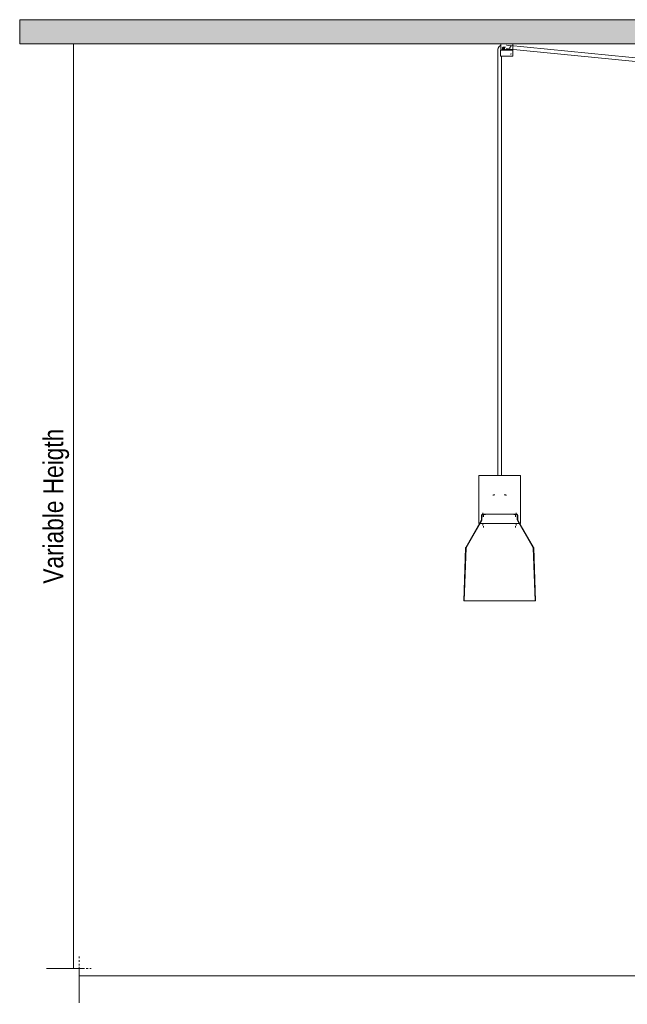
# Model space of a CAD drawing. Header units: millimetres. Extents: x 5395 to 9995, y 397 to 7363.
# Tile 1 of 5: x 5395 to 6409, y 397 to 2041. Entities that reach past the tile are written whole.
import ezdxf

# ---------------------------------------------------------------- set-up
doc = ezdxf.new("R2010")
doc.units = ezdxf.units.MM
doc.linetypes.add('Dash', pattern=[6, 3, -3])
doc.layers.add('A-ANNO-DIMS', color=7, linetype='Dash', lineweight=9, true_color=0xd2d2d2)
for name, color, linetype, lineweight in [('A-ANNO-DIMS-15', 7, 'Continuous', 9), ('A-CLNG', 7, 'Continuous', 9), ('E-LITE-EQPM', 7, 'Continuous', 20)]:
    doc.layers.add(name, color=color, linetype=linetype, lineweight=lineweight)
doc.styles.add('Arial Narrow', font='ARIALN.TTF', dxfattribs={"height": 33})
doc.dimstyles.new('FARO_-_2_2mm_Arial_Narrow_mm_Inch_Left', dxfattribs={"dimscale": 304.8, "dimtxt": 33.773222, "dimasz": 0, "dimexe": 0.147638, "dimexo": 0.0625, "dimgap": 0.024606, "dimtad": 1, "dimdec": 0, "dimzin": 0, "dimdsep": 46, "dimtxsty": 'Arial Narrow', "dimblk1": 'NONE', "dimblk2": 'NONE', "dimsah": 1, "dimcen": 0.09, "dimadec": 0, "dimazin": 0, "dimtfac": 1, "dimtdec": 4, "dimtix": 1, "dimtmove": 0, "dimatfit": 3, "dimfxl": 0.049213, "dimfxlon": 1, "dimtvp": 1, "dimtolj": 1, "dimtzin": 0, "dimarcsym": 2})

# ---------------------------------------------------------------- blocks, each defined once
blk = doc.blocks.new('68591-3L_ 68592-3L KOMBO120 - 64314-54-3L CONGA Black_White pendant lamp ø450-3L-760899-Alzado_PDF')
at = {"layer": 'E-LITE-EQPM', "lineweight": 9}
for p, q in [((6192.9, 1989.5), (6192.9, 1983.8)), ((6197.4, 1989.3), (6197.4, 1979.8)), ((6197.7, 2000), (6197.7, 1990)), ((6197.8, 1992.7), (6197.8, 1990)), ((6212.9, 1990), (6197.8, 1990)), ((6200.1, 1989.8), (6200.1, 1989.8)), ((6200.6, 1993.3), (6201.9, 1994.4)), ((6201.1, 1991.5), (6200.6, 1993.3)), ((6200.6, 1993.3), (6201.5, 1993.3)), ((6200.8, 1990), (6200.8, 1989.7)), ((6201.9, 1991.5), (6201.1, 1991.5)), ((6202.3, 1994), (6201.5, 1993.3)), ((6201.5, 1993.3), (6202, 1991.5)), ((6202.2, 1989.8), (6201.5, 1989.8)), ((6205.7, 1994.8), (6201.9, 1994.8)), ((6201.9, 1994.4), (6203.1, 1993.3)), ((6202.5, 1991.5), (6201.9, 1991.5)), ((6201.9, 1990.8), (6205.7, 1990.8)), ((6203.1, 1993.3), (6202.6, 1991.5)), ((6203.5, 1991.5), (6203.6, 1991.7)), ((6205.1, 1989.8), (6204.7, 1989.8)), ((6211.1, 1997.6), (6207.3, 1997.9)), ((6207.4, 1992), (6470.8, 1966.2)), ((6471.4, 1972.2), (6208, 1997.9)), ((6209.9, 1989.7), (6209.9, 1990)), ((6214.2, 1989.8), (6212.3, 1989.8)), ((6212.9, 1990), (6212.9, 1992.7)), ((6215.5, 1989.8), (6214.2, 1989.8)), ((6214.6, 1990), (6214.6, 1989.7)), ((6217.7, 1990), (6214.6, 1990)), ((6217.7, 1990), (6217.7, 2000)), ((6217.7, 1991), (6217.7, 1990)), ((6217.7, 1990), (6217.7, 1990)), ((6218, 1979.8), (6218, 1989.3)), ((6192.9, 1983.8), (6192.9, 1280)), ((6197.5, 1979.8), (6216.4, 1979.8)), ((6198.9, 1280), (6198.9, 1979.8)), ((6213.6, 1983.2), (6215.5, 1983.8)), ((6216.4, 1979.8), (6218, 1979.8)), ((6160.9, 1279.1), (6160.9, 1200)), ((6230.9, 1200), (6230.9, 1279.1)), ((6168.1, 1217.5), (6168.1, 1215.5)), ((6223.6, 1215.5), (6223.6, 1217.5)), ((6165.2, 1205), (6139.2, 1160)), ((6165.9, 1204.6), (6139.8, 1159.3)), ((6160.9, 1200), (6199.3, 1200)), ((6165.8, 1213.6), (6165.5, 1206.1)), ((6166.6, 1213.6), (6166.3, 1206.1)), ((6169.2, 1213.9), (6169.2, 1211)), ((6199.3, 1200), (6230.7, 1200)), ((6222.6, 1211), (6222.6, 1213.9)), ((6225.4, 1206.1), (6225.2, 1213.6)), ((6252, 1159.3), (6225.8, 1204.6)), ((6226.2, 1206.1), (6226, 1213.6)), ((6252.5, 1160), (6226.5, 1205)), ((6168.1, 1198.7), (6168.1, 1196.7)), ((6169.2, 1195.1), (6169.2, 1193.1)), ((6222.6, 1193), (6222.6, 1195.1)), ((6223.7, 1196.7), (6223.7, 1198.7)), ((6139, 1159.1), (6135.9, 1070.5)), ((6139.8, 1159.3), (6136.7, 1070.5)), ((6140.2, 1159.3), (6139.9, 1159.3)), ((6139.9, 1159.3), (6140.2, 1159.3)), ((6251.7, 1159.3), (6251.8, 1159.3)), ((6251.8, 1159.3), (6251.7, 1159.3)), ((6255.1, 1070.5), (6252, 1159.3)), ((6255.9, 1070.5), (6252.8, 1159.1)), ((6136, 1070.5), (6246.1, 1070.5)), ((6246.1, 1070.5), (6255.6, 1070.5))]:
    blk.add_line(p, q, dxfattribs=at)
at = {"layer": 'E-LITE-EQPM', "lineweight": 9, "flags": 128}
for points in [[(6198, 1997.9), (6197.7, 1997.8), (6197.4, 1997.6), (6197.1, 1997.5), (6196.8, 1997.3), (6196.6, 1997.1), (6196.3, 1996.9), (6196, 1996.6), (6195.8, 1996.4), (6195.5, 1996.2), (6195.3, 1995.9), (6195.1, 1995.7), (6194.8, 1995.4), (6194.6, 1995.1), (6194.5, 1994.9), (6194.3, 1994.6), (6194.1, 1994.3), (6193.9, 1994), (6193.8, 1993.7), (6193.7, 1993.4), (6193.5, 1993), (6193.4, 1992.7), (6193.3, 1992.4), (6193.2, 1992.1), (6193.1, 1991.7), (6193.1, 1991.4), (6193, 1991.1), (6193, 1990.7), (6192.9, 1990.4), (6192.9, 1990), (6192.9, 1989.7), (6192.9, 1989.5)], [(6197.4, 1989.3), (6197.4, 1989.3), (6197.4, 1989.3), (6197.4, 1989.3), (6197.5, 1989.3), (6197.5, 1989.4), (6197.5, 1989.4), (6197.5, 1989.4), (6197.5, 1989.4), (6197.5, 1989.4), (6197.5, 1989.5), (6197.5, 1989.5), (6197.5, 1989.5), (6197.5, 1989.5), (6197.5, 1989.5), (6197.5, 1989.6), (6197.5, 1989.6), (6197.6, 1989.6), (6197.6, 1989.6), (6197.6, 1989.6), (6197.6, 1989.6), (6197.6, 1989.6), (6197.6, 1989.7), (6197.6, 1989.7), (6197.7, 1989.7), (6197.7, 1989.7), (6197.7, 1989.7), (6197.7, 1989.7), (6197.7, 1989.7), (6197.7, 1989.7), (6197.8, 1989.7), (6197.8, 1989.7), (6197.8, 1989.8), (6197.8, 1989.8), (6197.8, 1989.8), (6197.9, 1989.8), (6197.9, 1989.8), (6197.9, 1989.8), (6197.9, 1989.8), (6197.9, 1989.8), (6198, 1989.8)], [(6215.9, 1989.8), (6215.7, 1989.8), (6215.5, 1989.8), (6215.2, 1989.8), (6215, 1989.8), (6214.7, 1989.8), (6214.4, 1989.8), (6214.1, 1989.8), (6213.8, 1989.8), (6213.5, 1989.8), (6213.2, 1989.8), (6212.9, 1989.8), (6212.5, 1989.8), (6212.2, 1989.8), (6211.8, 1989.8), (6211.5, 1989.8), (6211.1, 1989.8), (6210.7, 1989.8), (6210.4, 1989.8), (6210, 1989.8), (6209.6, 1989.8), (6209.2, 1989.8), (6208.8, 1989.8), (6208.4, 1989.8), (6208, 1989.8), (6207.7, 1989.8), (6207.3, 1989.8), (6206.9, 1989.8), (6206.5, 1989.8), (6206.1, 1989.8), (6205.7, 1989.8), (6205.3, 1989.8), (6205, 1989.8), (6204.6, 1989.8), (6204.2, 1989.8), (6203.9, 1989.8), (6203.5, 1989.8), (6203.1, 1989.8), (6202.8, 1989.8), (6202.5, 1989.8), (6202.1, 1989.8), (6201.8, 1989.8), (6201.5, 1989.8), (6201.2, 1989.8), (6200.9, 1989.8), (6200.7, 1989.8), (6200.4, 1989.8), (6200.1, 1989.8), (6199.9, 1989.8), (6199.7, 1989.8), (6199.5, 1989.8), (6199.3, 1989.8), (6199.1, 1989.8), (6198.9, 1989.8), (6198.7, 1989.8), (6198.6, 1989.8), (6198.5, 1989.8), (6198.3, 1989.8), (6198.2, 1989.8), (6198.2, 1989.8), (6198.1, 1989.8), (6198, 1989.8), (6198, 1989.8), (6198, 1989.8), (6198, 1989.8)], [(6198, 1989.8), (6198, 1989.8), (6198, 1989.8), (6198, 1989.8), (6198.1, 1989.8), (6198.1, 1989.8), (6198.2, 1989.8), (6198.3, 1989.8), (6198.4, 1989.8), (6198.6, 1989.8), (6198.7, 1989.8), (6198.9, 1989.8), (6199.1, 1989.8), (6199.2, 1989.8), (6199.4, 1989.8), (6199.5, 1989.8)], [(6198.9, 1989.6), (6198.9, 1989.8), (6198.9, 1989.9), (6198.9, 1990)], [(6199.5, 1989.8), (6199.8, 1989.8), (6200, 1989.8), (6200.2, 1989.8)], [(6207, 1991.9), (6208.9, 1991.8), (6210.4, 1991.6)], [(6214.6, 1989.8), (6214.8, 1989.8), (6215.1, 1989.8), (6215.3, 1989.8)], [(6215.6, 1989.8), (6215.8, 1989.8), (6216, 1989.8), (6216.2, 1989.8), (6216.4, 1989.8), (6216.6, 1989.8), (6216.7, 1989.8), (6216.9, 1989.8), (6217, 1989.8), (6217.1, 1989.8), (6217.2, 1989.8), (6217.3, 1989.8), (6217.4, 1989.8), (6217.5, 1989.8), (6217.5, 1989.8), (6217.5, 1989.8), (6217.5, 1989.8)], [(6217.5, 1989.8), (6217.5, 1989.8), (6217.5, 1989.8), (6217.5, 1989.8), (6217.4, 1989.8), (6217.3, 1989.8), (6217.2, 1989.8), (6217.1, 1989.8), (6217, 1989.8), (6216.9, 1989.8), (6216.8, 1989.8), (6216.6, 1989.8), (6216.4, 1989.8), (6216.2, 1989.8), (6216, 1989.8), (6215.9, 1989.8)], [(6217.5, 1989.8), (6217.5, 1989.8), (6217.6, 1989.8), (6217.6, 1989.8), (6217.6, 1989.8), (6217.6, 1989.8), (6217.6, 1989.8), (6217.7, 1989.8), (6217.7, 1989.7), (6217.7, 1989.7), (6217.7, 1989.7), (6217.7, 1989.7), (6217.8, 1989.7), (6217.8, 1989.7), (6217.8, 1989.7), (6217.8, 1989.7), (6217.8, 1989.7), (6217.8, 1989.7), (6217.9, 1989.6), (6217.9, 1989.6), (6217.9, 1989.6), (6217.9, 1989.6), (6217.9, 1989.6), (6217.9, 1989.6), (6217.9, 1989.6), (6218, 1989.5), (6218, 1989.5), (6218, 1989.5), (6218, 1989.5), (6218, 1989.5), (6218, 1989.5), (6218, 1989.4), (6218, 1989.4), (6218, 1989.4), (6218, 1989.4), (6218, 1989.4), (6218, 1989.3), (6218, 1989.3), (6218, 1989.3), (6218, 1989.3), (6218, 1989.3)], [(6160.9, 1279.1), (6160.9, 1279.1), (6160.9, 1279.1), (6160.9, 1279.2), (6160.9, 1279.2), (6160.9, 1279.2), (6160.9, 1279.3), (6160.9, 1279.3), (6160.9, 1279.4), (6161, 1279.4), (6161, 1279.4), (6161, 1279.5), (6161, 1279.5), (6161, 1279.5), (6161, 1279.6), (6161.1, 1279.6), (6161.1, 1279.6), (6161.1, 1279.6), (6161.1, 1279.7), (6161.2, 1279.7), (6161.2, 1279.7), (6161.2, 1279.8), (6161.2, 1279.8), (6161.3, 1279.8), (6161.3, 1279.8), (6161.3, 1279.8), (6161.4, 1279.9), (6161.4, 1279.9), (6161.4, 1279.9), (6161.5, 1279.9), (6161.5, 1279.9), (6161.5, 1279.9), (6161.6, 1280), (6161.6, 1280), (6161.6, 1280), (6161.7, 1280), (6161.7, 1280), (6161.8, 1280), (6161.8, 1280), (6161.8, 1280), (6161.8, 1280)], [(6199.2, 1280), (6197.8, 1280), (6196.4, 1280), (6195.1, 1280), (6193.7, 1280), (6192.4, 1280), (6191, 1280), (6189.7, 1280), (6188.3, 1280), (6187, 1280), (6185.7, 1280), (6184.4, 1280), (6183.1, 1280), (6181.9, 1280), (6180.7, 1280), (6179.5, 1280), (6178.3, 1280), (6177.1, 1280), (6176, 1280), (6174.9, 1280), (6173.9, 1280), (6172.8, 1280), (6171.9, 1280), (6170.9, 1280), (6170, 1280), (6169.1, 1280), (6168.3, 1280), (6167.5, 1280), (6166.8, 1280), (6166.1, 1280), (6165.5, 1280), (6164.9, 1280), (6164.4, 1280), (6163.9, 1280), (6163.4, 1280), (6163, 1280), (6162.7, 1280), (6162.4, 1280), (6162.2, 1280), (6162, 1280), (6161.9, 1280), (6161.9, 1280), (6161.8, 1280)], [(6161.8, 1280), (6161.9, 1280), (6161.9, 1280), (6162.1, 1280), (6162.3, 1280), (6162.5, 1280), (6162.8, 1280), (6163.2, 1280), (6163.6, 1280), (6164, 1280), (6164.5, 1280), (6165.1, 1280), (6165.7, 1280), (6166.3, 1280), (6167, 1280), (6167.8, 1280), (6168.6, 1280), (6169.4, 1280), (6170.3, 1280), (6171.2, 1280), (6172.2, 1280), (6173.2, 1280), (6174.2, 1280), (6175.3, 1280), (6176.4, 1280), (6177.5, 1280), (6178.7, 1280), (6179.8, 1280), (6181.1, 1280), (6182.3, 1280), (6183.6, 1280), (6184.8, 1280), (6186.1, 1280), (6187.4, 1280), (6188.8, 1280), (6190.1, 1280), (6191, 1280)], [(6229.9, 1280), (6229.9, 1280), (6229.8, 1280), (6229.7, 1280), (6229.5, 1280), (6229.3, 1280), (6229, 1280), (6228.6, 1280), (6228.2, 1280), (6227.8, 1280), (6227.3, 1280), (6226.7, 1280), (6226.1, 1280), (6225.4, 1280), (6224.7, 1280), (6224, 1280), (6223.2, 1280), (6222.4, 1280), (6221.5, 1280), (6220.6, 1280), (6219.6, 1280), (6218.6, 1280), (6217.6, 1280), (6216.5, 1280), (6215.4, 1280), (6214.3, 1280), (6213.1, 1280), (6211.9, 1280), (6210.7, 1280), (6209.5, 1280), (6208.2, 1280), (6207, 1280), (6205.7, 1280), (6204.3, 1280), (6203, 1280), (6201.7, 1280), (6200.3, 1280), (6199.2, 1280)], [(6200.8, 1280), (6202.1, 1280), (6203.4, 1280), (6204.8, 1280), (6206.1, 1280), (6207.4, 1280), (6208.6, 1280), (6209.9, 1280), (6211.1, 1280), (6212.3, 1280), (6213.5, 1280), (6214.7, 1280), (6215.8, 1280), (6216.9, 1280), (6217.9, 1280), (6218.9, 1280), (6219.9, 1280), (6220.9, 1280), (6221.8, 1280), (6222.6, 1280), (6223.5, 1280), (6224.2, 1280), (6225, 1280), (6225.7, 1280), (6226.3, 1280), (6226.9, 1280), (6227.4, 1280), (6227.9, 1280), (6228.4, 1280), (6228.7, 1280), (6229.1, 1280), (6229.4, 1280), (6229.6, 1280), (6229.7, 1280), (6229.9, 1280), (6229.9, 1280), (6229.9, 1280)], [(6229.9, 1280), (6230, 1280), (6230, 1280), (6230.1, 1280), (6230.1, 1280), (6230.1, 1280), (6230.2, 1280), (6230.2, 1280), (6230.2, 1280), (6230.3, 1279.9), (6230.3, 1279.9), (6230.3, 1279.9), (6230.4, 1279.9), (6230.4, 1279.9), (6230.4, 1279.9), (6230.5, 1279.8), (6230.5, 1279.8), (6230.5, 1279.8), (6230.6, 1279.8), (6230.6, 1279.7), (6230.6, 1279.7), (6230.7, 1279.7), (6230.7, 1279.7), (6230.7, 1279.6), (6230.7, 1279.6), (6230.7, 1279.6), (6230.8, 1279.5), (6230.8, 1279.5), (6230.8, 1279.5), (6230.8, 1279.4), (6230.8, 1279.4), (6230.8, 1279.4), (6230.9, 1279.3), (6230.9, 1279.3), (6230.9, 1279.3), (6230.9, 1279.2), (6230.9, 1279.2), (6230.9, 1279.1), (6230.9, 1279.1), (6230.9, 1279.1), (6230.9, 1279.1)], [(6184.4, 1247.1), (6184.7, 1247.2), (6185.1, 1247.3), (6185.4, 1247.3), (6185.8, 1247.4), (6186.1, 1247.4), (6186.5, 1247.4), (6186.8, 1247.5)], [(6188, 1247.5), (6187.9, 1247.5), (6187.7, 1247.5), (6187.6, 1247.5), (6187.4, 1247.5), (6187.3, 1247.5), (6187.2, 1247.5), (6187.1, 1247.5), (6187.1, 1247.5), (6187, 1247.5), (6187, 1247.5), (6186.9, 1247.5), (6186.9, 1247.5)], [(6186.9, 1247.5), (6186.9, 1247.5), (6187, 1247.5), (6187, 1247.5), (6187.1, 1247.5)], [(6204.9, 1247.5), (6204.8, 1247.5), (6204.8, 1247.5), (6204.8, 1247.5), (6204.7, 1247.5), (6204.6, 1247.5), (6204.5, 1247.5), (6204.4, 1247.5), (6204.3, 1247.5), (6204.2, 1247.5), (6204, 1247.5), (6203.9, 1247.5), (6203.7, 1247.5), (6203.6, 1247.5)], [(6204.7, 1247.5), (6204.8, 1247.5), (6204.8, 1247.5), (6204.9, 1247.5), (6204.9, 1247.5)], [(6205.2, 1247.5), (6205.6, 1247.4), (6205.9, 1247.4), (6206.3, 1247.3), (6206.6, 1247.3), (6207, 1247.2), (6207.3, 1247.1)], [(6165.2, 1205), (6165.3, 1205.1), (6165.3, 1205.2), (6165.4, 1205.3), (6165.4, 1205.4), (6165.4, 1205.4), (6165.5, 1205.5), (6165.5, 1205.6), (6165.5, 1205.7), (6165.5, 1205.8), (6165.5, 1205.9), (6165.5, 1206), (6165.5, 1206.1), (6165.5, 1206.1)], [(6165.8, 1213.6), (6165.8, 1213.7), (6165.8, 1213.7), (6165.8, 1213.8), (6165.8, 1213.9), (6165.9, 1214), (6165.9, 1214.1), (6165.9, 1214.1), (6165.9, 1214.2), (6166, 1214.3), (6166, 1214.4), (6166, 1214.4), (6166.1, 1214.5), (6166.1, 1214.6), (6166.1, 1214.6), (6166.2, 1214.7), (6166.2, 1214.8), (6166.3, 1214.8), (6166.3, 1214.9), (6166.4, 1215), (6166.5, 1215), (6166.5, 1215.1), (6166.6, 1215.1), (6166.7, 1215.2), (6166.7, 1215.2), (6166.8, 1215.3), (6166.9, 1215.3), (6166.9, 1215.3), (6167, 1215.4), (6167.1, 1215.4), (6167.2, 1215.4), (6167.2, 1215.4), (6167.3, 1215.5), (6167.4, 1215.5), (6167.5, 1215.5), (6167.5, 1215.5), (6167.6, 1215.5), (6167.7, 1215.5), (6167.8, 1215.5), (6167.8, 1215.5)], [(6165.9, 1204.6), (6166, 1204.7), (6166, 1204.8), (6166.1, 1205), (6166.1, 1205.1), (6166.2, 1205.2), (6166.2, 1205.3), (6166.3, 1205.4), (6166.3, 1205.5), (6166.3, 1205.7), (6166.3, 1205.8), (6166.3, 1205.9), (6166.3, 1206), (6166.3, 1206.1)], [(6166.6, 1213.6), (6166.6, 1213.6), (6166.6, 1213.7), (6166.6, 1213.7), (6166.6, 1213.8), (6166.6, 1213.8), (6166.6, 1213.8), (6166.7, 1213.9), (6166.7, 1213.9), (6166.7, 1214), (6166.7, 1214), (6166.7, 1214.1), (6166.8, 1214.1), (6166.8, 1214.2), (6166.8, 1214.2), (6166.8, 1214.2), (6166.9, 1214.3), (6166.9, 1214.3), (6166.9, 1214.4), (6167, 1214.4), (6167, 1214.4), (6167, 1214.5), (6167.1, 1214.5), (6167.1, 1214.5), (6167.2, 1214.5), (6167.2, 1214.6), (6167.2, 1214.6), (6167.3, 1214.6), (6167.3, 1214.6), (6167.4, 1214.6), (6167.4, 1214.7), (6167.5, 1214.7), (6167.5, 1214.7), (6167.6, 1214.7), (6167.6, 1214.7), (6167.7, 1214.7), (6167.7, 1214.7), (6167.8, 1214.7), (6167.8, 1214.7)], [(6219.4, 1215.5), (6218.7, 1215.5), (6218.1, 1215.5), (6217.4, 1215.5), (6216.6, 1215.5), (6215.8, 1215.5), (6215, 1215.5), (6214.2, 1215.5), (6213.3, 1215.5), (6212.4, 1215.5), (6211.5, 1215.5), (6210.6, 1215.5), (6209.6, 1215.5), (6208.6, 1215.5), (6207.6, 1215.5), (6206.6, 1215.5), (6205.5, 1215.5), (6204.5, 1215.5), (6203.4, 1215.5), (6202.3, 1215.5), (6201.2, 1215.5), (6200.1, 1215.5), (6199, 1215.5), (6197.9, 1215.5), (6196.8, 1215.5), (6195.6, 1215.5), (6194.5, 1215.5), (6193.4, 1215.5), (6192.3, 1215.5), (6191.2, 1215.5), (6190.1, 1215.5), (6189, 1215.5), (6187.9, 1215.5), (6186.8, 1215.5), (6185.8, 1215.5), (6184.7, 1215.5), (6183.7, 1215.5), (6182.7, 1215.5), (6181.7, 1215.5), (6180.8, 1215.5), (6179.8, 1215.5), (6178.9, 1215.5), (6178, 1215.5), (6177.2, 1215.5), (6176.4, 1215.5), (6175.6, 1215.5), (6174.8, 1215.5), (6174.1, 1215.5), (6173.4, 1215.5), (6172.8, 1215.5), (6172.1, 1215.5), (6171.6, 1215.5), (6171, 1215.5), (6170.5, 1215.5), (6170.1, 1215.5), (6169.6, 1215.5), (6169.3, 1215.5), (6168.9, 1215.5), (6168.6, 1215.5), (6168.4, 1215.5), (6168.2, 1215.5), (6168, 1215.5), (6167.9, 1215.5), (6167.8, 1215.5), (6167.8, 1215.5)], [(6167.8, 1215.5), (6167.9, 1215.5), (6168, 1215.5), (6168.2, 1215.5), (6168.4, 1215.5), (6168.6, 1215.5)], [(6172.1, 1214.7), (6171.6, 1214.7), (6171, 1214.7), (6170.5, 1214.7), (6170.1, 1214.7), (6169.6, 1214.7), (6169.3, 1214.7), (6168.9, 1214.7), (6168.6, 1214.7), (6168.4, 1214.7), (6168.2, 1214.7), (6168, 1214.7), (6167.9, 1214.7), (6167.8, 1214.7), (6167.8, 1214.7)], [(6167.8, 1214.7), (6167.9, 1214.7), (6168, 1214.7), (6168.2, 1214.7), (6168.4, 1214.7)], [(6223.9, 1215.5), (6223.9, 1215.5), (6223.8, 1215.5), (6223.7, 1215.5), (6223.6, 1215.5), (6223.4, 1215.5), (6223.1, 1215.5), (6222.8, 1215.5), (6222.5, 1215.5), (6222.1, 1215.5), (6221.7, 1215.5), (6221.3, 1215.5), (6220.8, 1215.5), (6220.2, 1215.5), (6219.7, 1215.5), (6219.4, 1215.5)], [(6223.9, 1214.7), (6223.9, 1214.7), (6223.8, 1214.7), (6223.7, 1214.7), (6223.6, 1214.7), (6223.4, 1214.7), (6223.1, 1214.7), (6222.8, 1214.7), (6222.5, 1214.7), (6222.1, 1214.7), (6221.7, 1214.7), (6221.3, 1214.7), (6220.8, 1214.7), (6220.2, 1214.7), (6219.7, 1214.7), (6219.4, 1214.7)], [(6222.9, 1215.5), (6223.1, 1215.5), (6223.4, 1215.5), (6223.6, 1215.5), (6223.7, 1215.5), (6223.8, 1215.5), (6223.9, 1215.5), (6223.9, 1215.5)], [(6223.4, 1214.7), (6223.6, 1214.7), (6223.7, 1214.7), (6223.8, 1214.7), (6223.9, 1214.7), (6223.9, 1214.7)], [(6223.9, 1215.5), (6224, 1215.5), (6224.1, 1215.5), (6224.2, 1215.5), (6224.3, 1215.5), (6224.3, 1215.5), (6224.4, 1215.5), (6224.5, 1215.5), (6224.6, 1215.4), (6224.6, 1215.4), (6224.7, 1215.4), (6224.8, 1215.3), (6224.9, 1215.3), (6224.9, 1215.3), (6225, 1215.2), (6225.1, 1215.2), (6225.1, 1215.1), (6225.2, 1215.1), (6225.3, 1215), (6225.3, 1215), (6225.4, 1214.9), (6225.4, 1214.9), (6225.5, 1214.8), (6225.5, 1214.7), (6225.6, 1214.7), (6225.6, 1214.6), (6225.7, 1214.5), (6225.7, 1214.5), (6225.8, 1214.4), (6225.8, 1214.3), (6225.8, 1214.2), (6225.8, 1214.2), (6225.9, 1214.1), (6225.9, 1214), (6225.9, 1213.9), (6225.9, 1213.9), (6225.9, 1213.8), (6225.9, 1213.7), (6226, 1213.6), (6226, 1213.6)], [(6224, 1214.7), (6224, 1214.7), (6224.1, 1214.7), (6224.1, 1214.7), (6224.2, 1214.7), (6224.2, 1214.7), (6224.3, 1214.7), (6224.3, 1214.7), (6224.4, 1214.7), (6224.4, 1214.6), (6224.5, 1214.6), (6224.5, 1214.6), (6224.5, 1214.6), (6224.6, 1214.5), (6224.6, 1214.5), (6224.7, 1214.5), (6224.7, 1214.5), (6224.7, 1214.4), (6224.8, 1214.4), (6224.8, 1214.4), (6224.8, 1214.3), (6224.9, 1214.3), (6224.9, 1214.3), (6224.9, 1214.2), (6225, 1214.2), (6225, 1214.1), (6225, 1214.1), (6225, 1214), (6225.1, 1214), (6225.1, 1214), (6225.1, 1213.9), (6225.1, 1213.9), (6225.1, 1213.8), (6225.1, 1213.8), (6225.1, 1213.7), (6225.1, 1213.7), (6225.2, 1213.6), (6225.2, 1213.6), (6225.2, 1213.6)], [(6225.4, 1206.1), (6225.4, 1205.9), (6225.4, 1205.8), (6225.5, 1205.7), (6225.5, 1205.6), (6225.5, 1205.5), (6225.5, 1205.3), (6225.6, 1205.2), (6225.6, 1205.1), (6225.7, 1205), (6225.7, 1204.9), (6225.8, 1204.8), (6225.8, 1204.6), (6225.8, 1204.6)], [(6226.2, 1206.1), (6226.2, 1206), (6226.2, 1205.9), (6226.2, 1205.8), (6226.3, 1205.7), (6226.3, 1205.6), (6226.3, 1205.5), (6226.3, 1205.5), (6226.4, 1205.4), (6226.4, 1205.3), (6226.4, 1205.2), (6226.5, 1205.1), (6226.5, 1205), (6226.5, 1205)], [(6139, 1159.1), (6139, 1159.1), (6139, 1159.2), (6139, 1159.3), (6139, 1159.4), (6139, 1159.5), (6139, 1159.5), (6139.1, 1159.6), (6139.1, 1159.7), (6139.1, 1159.8), (6139.2, 1159.8), (6139.2, 1159.9), (6139.2, 1160), (6139.2, 1160)], [(6252.5, 1160), (6252.6, 1159.9), (6252.6, 1159.9), (6252.6, 1159.8), (6252.7, 1159.7), (6252.7, 1159.6), (6252.7, 1159.6), (6252.7, 1159.5), (6252.7, 1159.4), (6252.8, 1159.3), (6252.8, 1159.2), (6252.8, 1159.2), (6252.8, 1159.1), (6252.8, 1159.1)]]:
    blk.add_lwpolyline(points, dxfattribs=at)
at = {"layer": 'E-LITE-EQPM', "lineweight": 9}
for start_param, end_param in [(0, 3.141593), (3.141593, 6.283185)]:
    blk.add_ellipse((6201.9, 1992.8), major_axis=(0, 2), ratio=0.836814, start_param=start_param, end_param=end_param, dxfattribs=at)
for points, knots in [([(6197.8, 1997.1), (6197.8, 1997), (6197.7, 1996.5), (6197.6, 1995.9), (6197.7, 1995.1), (6197.8, 1994.6), (6197.9, 1994.4)], [0.2847439, 0.2847439, 0.2847439, 0.2847439, 0.3333333, 0.4444444, 0.5138889, 0.5833333, 0.5833333, 0.5833333, 0.5833333]), ([(6197.9, 1994.5), (6197.9, 1994.3), (6197.9, 1994.1), (6197.8, 1993.8), (6197.8, 1993.3), (6197.8, 1992.9), (6197.8, 1992.7)], [0.7321429, 0.7321429, 0.7321429, 0.7321429, 0.7857143, 0.8392857, 0.8928571, 1, 1, 1, 1]), ([(6202, 1994.8), (6202.1, 1994.8), (6202.3, 1994.8), (6202.5, 1994.8), (6202.8, 1994.7), (6203.1, 1994.6), (6203.4, 1994.3), (6203.7, 1994), (6204, 1993.5), (6204, 1993.1), (6204, 1992.8)], [0.4444444, 0.4444444, 0.4444444, 0.4444444, 0.5138889, 0.5486111, 0.5833333, 0.6527778, 0.7222222, 0.7916667, 0.8611111, 1, 1, 1, 1]), ([(6204, 1992.8), (6204, 1992.7), (6204, 1992.4), (6203.9, 1992.1), (6203.8, 1991.8), (6203.6, 1991.5), (6203.4, 1991.3), (6203.1, 1991.1), (6202.8, 1990.9), (6202.5, 1990.8), (6202.2, 1990.8), (6202.1, 1990.8), (6202, 1990.8)], [0, 0, 0, 0, 0.0555556, 0.1111111, 0.1666667, 0.2222222, 0.2777778, 0.3333333, 0.3888889, 0.4444444, 0.5138889, 0.5486111, 0.5486111, 0.5486111, 0.5486111]), ([(6212.9, 1992.7), (6212.9, 1993), (6213, 1993.6), (6213.4, 1994.9), (6214.2, 1996), (6214.9, 1996.6), (6215.2, 1996.8)], [0, 0, 0, 0, 0.1428571, 0.2857143, 0.5714286, 0.7857143, 0.7857143, 0.7857143, 0.7857143])]:
    blk.add_open_spline(points, degree=3, knots=knots, dxfattribs=at)
for points in [[(6200.8, 1993.5), (6200.8, 1993.6), (6200.9, 1993.8), (6201, 1994.1), (6201.2, 1994.3), (6201.4, 1994.5), (6201.6, 1994.6), (6201.7, 1994.7)], [(6201.8, 1990.9), (6201.7, 1990.9), (6201.5, 1991), (6201.2, 1991.3), (6201, 1991.6), (6200.9, 1991.8), (6200.8, 1992)]]:
    blk.add_open_spline(points, degree=3, dxfattribs=at)
blk = doc.blocks.new('DIMBLOCK1-Alzado_PDF')
at = {"layer": 'A-ANNO-DIMS-15', "color": 251, "true_color": 0x5b5b5b, "transparency": 16777216}
for p, q in [((5494.1, 460.2), (5494.1, 400.2)), ((5494.1, 445.2), (5494.1, 460.2)), ((7694.1, 460.2), (7694.1, 400.2)), ((7694.1, 445.2), (7694.1, 460.2)), ((5494.1, 445.2), (7694.1, 445.2))]:
    blk.add_line(p, q, dxfattribs=at)
at = {"layer": 'A-ANNO-DIMS-15', "color": 0, "transparency": 16777216, "insert": (6462, 495.3), "char_height": 33, "width": 317.147, "attachment_point": 1, "line_spacing_factor": 0.974696, "style": 'Arial Narrow'}
blk.add_mtext('Variable Lenght', dxfattribs=at)
blk = doc.blocks.new('_None')
blk = doc.blocks.new('DIMBLOCK2-Alzado_PDF')
at = {"layer": 'A-ANNO-DIMS-15', "color": 251, "true_color": 0x5b5b5b, "transparency": 16777216}
for p, q in [((5484.8, 2000), (5439.8, 2000)), ((5484.8, 457.2), (5484.8, 2000)), ((5484.8, 2000), (5499.8, 2000)), ((5499.8, 457.2), (5439.8, 457.2)), ((5484.8, 457.2), (5499.8, 457.2))]:
    blk.add_line(p, q, dxfattribs=at)
at = {"layer": 'A-ANNO-DIMS-15', "color": 0, "transparency": 16777216, "insert": (5434.6, 1099.4), "char_height": 33, "width": 310.07, "attachment_point": 1, "rotation": 90, "line_spacing_factor": 0.974696, "style": 'Arial Narrow'}
blk.add_mtext('Variable Heigth', dxfattribs=at)

msp = doc.modelspace()

# ---------------------------------------------------------------- hatches: boundary and pattern name
at = {"layer": 'A-CLNG', "true_color": 0xe8e8e8}
msp.add_hatch(color=254, dxfattribs=at).paths.add_polyline_path([(6595.1, 2000), (7795, 2000), (7795, 2040.5), (5395, 2040.5), (5395, 2000), (6595.1, 2000)], flags=0)

# ---------------------------------------------------------------- linework, layer by layer
at = {"layer": 'A-ANNO-DIMS'}
for p, q in [((5494.1, 477.2), (5494.1, 457.2)), ((5494.1, 457.2), (5514.1, 457.2))]:
    msp.add_line(p, q, dxfattribs=at)
at = {"layer": 'A-CLNG'}
for p, q in [((5395, 2040.5), (7795, 2040.5)), ((5395, 2040.5), (5395, 2000)), ((6584.1, 2000), (5395, 2000))]:
    msp.add_line(p, q, dxfattribs=at)

# ---------------------------------------------------------------- block references
at = {"layer": 'E-LITE-EQPM', "lineweight": 9}
msp.add_blockref('68591-3L_ 68592-3L KOMBO120 - 64314-54-3L CONGA Black_White pendant lamp ø450-3L-760899-Alzado_PDF', (0, 0), dxfattribs=at)

# ---------------------------------------------------------------- dimensions: what is measured, and where the dimension line sits
at = {"layer": 'A-ANNO-DIMS', "color": 251, "linetype": 'Continuous', "true_color": 0x5b5b5b}
dim = msp.add_linear_dim(base=(5484.8, 2000), p1=(5499.8, 457.2), p2=(5499.8, 2000), angle=90, text='Variable Heigth', dimstyle='FARO_-_2_2mm_Arial_Narrow_mm_Inch_Left', override={"dimpost": '<>', "dimfxl": 1542.84377}, dxfattribs=at)
dim.commit()
dim.dimension.update_dxf_attribs({"geometry": 'DIMBLOCK2-Alzado_PDF', "text_midpoint": (5455.9, 1228.6)})
dim = msp.add_linear_dim(base=(7694.1, 445.2), p1=(5494.1, 460.2), p2=(7694.1, 460.2), text='Variable Lenght', dimstyle='FARO_-_2_2mm_Arial_Narrow_mm_Inch_Left', override={"dimpost": '<>', "dimfxl": 2200.000497}, dxfattribs=at)
dim.commit()
dim.dimension.update_dxf_attribs({"geometry": 'DIMBLOCK1-Alzado_PDF', "text_midpoint": (6594.1, 474)})

doc.saveas('drawing.dxf')
